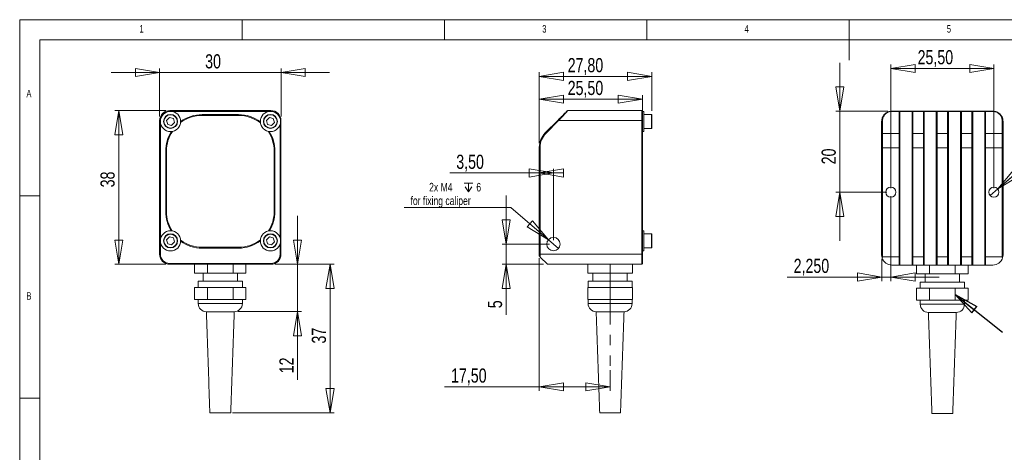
# Model space of a CAD drawing. Header units: millimetres. Extents: x 5 to 415, y 5 to 292.
# Tile 4 of 9: x 5 to 248, y 185 to 292. Entities that reach past the tile are written whole.
import ezdxf

# ---------------------------------------------------------------- set-up
doc = ezdxf.new("R2010")
doc.units = ezdxf.units.MM
doc.linetypes.add('CENTERX2', pattern=[20.32, 12.7, -2.54, 2.54, -2.54])
doc.styles.add('SLDTEXTSTYLE0', font='TXT', dxfattribs={"width": 0.75})
doc.styles.add('SLDTEXTSTYLE3', font='TXT', dxfattribs={"width": 0.697368})
doc.dimstyles.new('SLDDIMSTYLE0', dxfattribs={"dimtxt": 3.5, "dimasz": 6, "dimexe": 0, "dimexo": 0.0625, "dimgap": 0.875, "dimtad": 1, "dimtoh": 1, "dimrnd": 1e-09, "dimzin": 12, "dimdsep": 46, "dimtxsty": 'SLDTEXTSTYLE0', "dimblk1": 'CLOSED', "dimblk2": 'CLOSED', "dimsah": 1, "dimcen": 0.09, "dimadec": 0, "dimazin": 0, "dimtfac": 1, "dimtofl": 0, "dimtmove": 0, "dimatfit": 3, "dimldrblk": 'CLOSED', "dimfxl": 0, "dimtolj": 1, "dimtzin": 12, "dimarcsym": 0})
doc.dimstyles.new('SLDDIMSTYLE1', dxfattribs={"dimtxt": 3.5, "dimasz": 6, "dimexe": 0, "dimexo": 0.0625, "dimgap": 0.875, "dimtad": 1, "dimtoh": 1, "dimrnd": 1e-09, "dimzin": 12, "dimdsep": 46, "dimtxsty": 'SLDTEXTSTYLE0', "dimblk1": 'CLOSED', "dimblk2": 'CLOSED', "dimsah": 1, "dimcen": 0.09, "dimadec": 0, "dimazin": 0, "dimtfac": 1, "dimtofl": 0, "dimtmove": 0, "dimatfit": 3, "dimldrblk": 'CLOSED', "dimfxl": 0, "dimtolj": 1, "dimtzin": 12, "dimarcsym": 0})
doc.dimstyles.new('SLDDIMSTYLE2', dxfattribs={"dimtxt": 2.116667, "dimasz": 6, "dimexe": 0, "dimexo": 0.0625, "dimgap": 0.529167, "dimtad": 0, "dimtih": 1, "dimtoh": 1, "dimrnd": 1e-09, "dimzin": 12, "dimdsep": 46, "dimtxsty": 'SLDTEXTSTYLE0', "dimblk1": 'CLOSED', "dimblk2": 'CLOSED', "dimsah": 1, "dimcen": 0.09, "dimadec": 0, "dimazin": 0, "dimtfac": 1, "dimtmove": 0, "dimatfit": 3, "dimldrblk": 'CLOSED', "dimfxl": 0, "dimtolj": 1, "dimtzin": 12, "dimarcsym": 0})
doc.dimstyles.new('SLDDIMSTYLE3', dxfattribs={"dimtxt": 0, "dimasz": 6, "dimexe": 0, "dimexo": 0.0625, "dimgap": 0, "dimtad": 0, "dimtih": 1, "dimtoh": 1, "dimdec": 0, "dimrnd": 1e-09, "dimzin": 0, "dimdsep": 46, "dimtxsty": 'Standard', "dimblk1": 'CLOSED', "dimblk2": 'CLOSED', "dimsah": 1, "dimcen": 0.09, "dimadec": 0, "dimazin": 0, "dimtfac": 6, "dimtdec": 0, "dimtofl": 0, "dimtmove": 0, "dimatfit": 3, "dimldrblk": 'CLOSED', "dimfxl": 0, "dimtolj": 1, "dimtzin": 0, "dimarcsym": 0})

# ---------------------------------------------------------------- blocks, each defined once
blk = doc.blocks.new('_CLOSED')
at = {"color": 0, "linetype": 'ByBlock', "lineweight": -2}
for p, q in [((-1, 0.166667), (0, 0)), ((-1, 0.166667), (-1, -0.166667)), ((0, 0), (-1, -0.166667)), ((0, 0), (-1, 0))]:
    blk.add_line(p, q, dxfattribs=at)
blk = doc.blocks.new('*D2')
at = {"color": 7, "linetype": 'Continuous', "lineweight": 0}
for p, q in [((39.59, 268.06), (39.59, 279.95)), ((69.59, 268.06), (69.59, 279.95)), ((39.59, 278.95), (27.59, 278.95)), ((69.59, 278.95), (39.59, 278.95)), ((69.59, 278.95), (81.59, 278.95))]:
    blk.add_line(p, q, dxfattribs=at)
at = {"color": 7, "linetype": 'Continuous', "lineweight": 0, "xscale": 6, "yscale": 6}
blk.add_blockref('_CLOSED', (39.59, 278.95, 1.9), dxfattribs=at)
at = {"color": 7, "linetype": 'Continuous', "lineweight": 0, "xscale": 6, "yscale": 6, "rotation": 180.0000000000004}
blk.add_blockref('_CLOSED', (69.59, 278.95, 1.9), dxfattribs=at)
at = {"color": 7, "linetype": 'Continuous', "lineweight": 0, "insert": (50.85, 283.46), "char_height": 3.5, "attachment_point": 1, "style": 'SLDTEXTSTYLE0'}
blk.add_mtext('30', dxfattribs=at)
blk = doc.blocks.new('*D3')
at = {"color": 7, "linetype": 'Continuous', "lineweight": 0}
for p, q in [((41.09, 269.56), (28.49, 269.56)), ((29.49, 269.56), (29.49, 231.56)), ((41.09, 231.56), (28.49, 231.56))]:
    blk.add_line(p, q, dxfattribs=at)
at = {"color": 7, "linetype": 'Continuous', "lineweight": 0, "xscale": 6, "yscale": 6}
for p, rotation in [((29.49, 269.56, 1.9), 90.0000000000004), ((29.49, 231.56, 1.9), 270.0000000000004)]:
    blk.add_blockref('_CLOSED', p, dxfattribs=dict(at, rotation=rotation))
at = {"color": 7, "linetype": 'Continuous', "lineweight": 0, "insert": (24.97, 250.57), "char_height": 3.5, "attachment_point": 1, "rotation": 90, "style": 'SLDTEXTSTYLE0'}
blk.add_mtext('38', dxfattribs=at)
blk = doc.blocks.new('*D4')
at = {"color": 7, "linetype": 'Continuous', "lineweight": 0}
for p, q in [((73.69, 231.56), (73.69, 243.56)), ((68.09, 231.56), (74.69, 231.56)), ((73.69, 231.56), (73.69, 219.86)), ((59.04, 219.86), (74.69, 219.86)), ((73.69, 219.86), (73.69, 203.04))]:
    blk.add_line(p, q, dxfattribs=at)
at = {"color": 7, "linetype": 'Continuous', "lineweight": 0, "xscale": 6, "yscale": 6}
for p, rotation in [((73.69, 231.56, 1.9), 270.0000000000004), ((73.69, 219.86, 1.9), 90.0000000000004)]:
    blk.add_blockref('_CLOSED', p, dxfattribs=dict(at, rotation=rotation))
at = {"color": 7, "linetype": 'Continuous', "lineweight": 0, "insert": (69.18, 204.63), "char_height": 3.5, "attachment_point": 1, "rotation": 90, "style": 'SLDTEXTSTYLE0'}
blk.add_mtext('12', dxfattribs=at)
blk = doc.blocks.new('*D5')
at = {"color": 7, "linetype": 'Continuous', "lineweight": 0}
for p, q in [((68.09, 231.56), (82.71, 231.56)), ((81.71, 231.56), (81.71, 194.86)), ((57.59, 194.86), (82.71, 194.86))]:
    blk.add_line(p, q, dxfattribs=at)
at = {"color": 7, "linetype": 'Continuous', "lineweight": 0, "xscale": 6, "yscale": 6}
for p, rotation in [((81.71, 231.56, 1.9), 90.0000000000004), ((81.71, 194.86, 1.9), 270.0000000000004)]:
    blk.add_blockref('_CLOSED', p, dxfattribs=dict(at, rotation=rotation))
at = {"color": 7, "linetype": 'Continuous', "lineweight": 0, "insert": (77.2, 211.98), "char_height": 3.5, "attachment_point": 1, "rotation": 90, "style": 'SLDTEXTSTYLE0'}
blk.add_mtext('37', dxfattribs=at)
blk = doc.blocks.new('*D6')
at = {"color": 7, "linetype": 'Continuous', "lineweight": 0}
for p, q in [((207.72, 269.38), (207.72, 281.38)), ((219.56, 269.38), (206.72, 269.38)), ((207.72, 249.38), (207.72, 269.38)), ((219.31, 249.38), (206.72, 249.38)), ((207.72, 249.38), (207.72, 237.38))]:
    blk.add_line(p, q, dxfattribs=at)
at = {"color": 7, "linetype": 'Continuous', "lineweight": 0, "xscale": 6, "yscale": 6}
for p, rotation in [((207.72, 269.38, -1.7), 270.0000000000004), ((207.72, 249.38, -1.7), 90.0000000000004)]:
    blk.add_blockref('_CLOSED', p, dxfattribs=dict(at, rotation=rotation))
at = {"color": 7, "linetype": 'Continuous', "lineweight": 0, "insert": (203.2, 256.26), "char_height": 3.5, "attachment_point": 1, "rotation": 90, "style": 'SLDTEXTSTYLE0'}
blk.add_mtext('20', dxfattribs=at)
blk = doc.blocks.new('*D7')
at = {"color": 7, "linetype": 'Continuous', "lineweight": 0}
for p, q in [((220.31, 250.38), (220.31, 280.97)), ((220.31, 279.97), (245.81, 279.97)), ((245.81, 250.38), (245.81, 280.97))]:
    blk.add_line(p, q, dxfattribs=at)
at = {"color": 7, "linetype": 'Continuous', "lineweight": 0, "xscale": 6, "yscale": 6, "rotation": 180.0000000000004}
blk.add_blockref('_CLOSED', (220.31, 279.97, -1.7), dxfattribs=at)
at = {"color": 7, "linetype": 'Continuous', "lineweight": 0, "xscale": 6, "yscale": 6}
blk.add_blockref('_CLOSED', (245.81, 279.97, -1.7), dxfattribs=at)
at = {"color": 7, "linetype": 'Continuous', "lineweight": 0, "insert": (226.94, 284.48), "char_height": 3.5, "attachment_point": 1, "style": 'SLDTEXTSTYLE0'}
blk.add_mtext('25,50', dxfattribs=at)
blk = doc.blocks.new('*D8')
at = {"color": 7, "linetype": 'Continuous', "lineweight": 0}
for p, q in [((220.31, 248.38), (220.31, 227.42)), ((218.06, 232.88), (218.06, 227.42)), ((218.06, 228.42), (194.71, 228.42)), ((220.31, 228.42), (218.06, 228.42)), ((220.31, 228.42), (232.31, 228.42))]:
    blk.add_line(p, q, dxfattribs=at)
at = {"color": 7, "linetype": 'Continuous', "lineweight": 0, "xscale": 6, "yscale": 6}
for p, rotation in [((218.06, 228.42, -1.7), 360.0000000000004), ((220.31, 228.42, -1.7), 180.0000000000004)]:
    blk.add_blockref('_CLOSED', p, dxfattribs=dict(at, rotation=rotation))
at = {"color": 7, "linetype": 'Continuous', "lineweight": 0, "insert": (196.3, 232.93), "char_height": 3.5, "attachment_point": 1, "style": 'SLDTEXTSTYLE0'}
blk.add_mtext('2,250', dxfattribs=at)
blk = doc.blocks.new('*D9')
at = {"color": 7, "linetype": 'Continuous', "lineweight": 0}
for p, q in [((246.76, 250.19), (255.71, 257.81)), ((255.71, 257.81), (284.67, 257.81)), ((244.86, 248.57), (246.76, 250.19))]:
    blk.add_line(p, q, dxfattribs=at)
at = {"color": 7, "linetype": 'Continuous', "lineweight": 0, "xscale": 6, "yscale": 6, "rotation": 220.413095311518}
blk.add_blockref('_CLOSED', (246.76, 250.19, -1.7), dxfattribs=at)
at = {"color": 7, "linetype": 'Continuous', "lineweight": 0, "insert": (258.88, 260.54), "char_height": 2.1167, "attachment_point": 1, "style": 'SLDTEXTSTYLE3'}
blk.add_mtext('2 x M3 fixing point', dxfattribs=at)
blk = doc.blocks.new('*D11')
at = {"color": 7, "linetype": 'Continuous', "lineweight": 0}
for p, q in [((133.44, 233.06), (133.44, 200.31)), ((150.94, 205.44), (150.94, 200.31)), ((133.44, 201.31), (110.03, 201.31)), ((150.94, 201.31), (133.44, 201.31))]:
    blk.add_line(p, q, dxfattribs=at)
at = {"color": 7, "linetype": 'Continuous', "lineweight": 0, "xscale": 6, "yscale": 6}
for p, rotation in [((133.44, 201.31, 0.1), 180.0000000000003), ((150.94, 201.31, 0.1), 360.0000000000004)]:
    blk.add_blockref('_CLOSED', p, dxfattribs=dict(at, rotation=rotation))
at = {"color": 7, "linetype": 'Continuous', "lineweight": 0, "insert": (111.62, 205.82), "char_height": 3.5, "attachment_point": 1, "style": 'SLDTEXTSTYLE0'}
blk.add_mtext('17,50', dxfattribs=at)
blk = doc.blocks.new('*D12')
at = {"color": 7, "linetype": 'Continuous', "lineweight": 0}
for p, q in [((133.44, 261.48), (133.44, 279)), ((161.24, 278), (133.44, 278)), ((161.24, 269.51), (161.24, 279))]:
    blk.add_line(p, q, dxfattribs=at)
at = {"color": 7, "linetype": 'Continuous', "lineweight": 0, "xscale": 6, "yscale": 6}
for p, rotation in [((133.44, 278, -5.89), 180.0000000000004), ((161.24, 278, -5.89), 360.0000000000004)]:
    blk.add_blockref('_CLOSED', p, dxfattribs=dict(at, rotation=rotation))
at = {"color": 7, "linetype": 'Continuous', "lineweight": 0, "insert": (140.45, 282.52), "char_height": 3.5, "attachment_point": 1, "style": 'SLDTEXTSTYLE0'}
blk.add_mtext('27,80', dxfattribs=at)
blk = doc.blocks.new('*D13')
at = {"color": 7, "linetype": 'Continuous', "lineweight": 0}
for p, q in [((133.44, 261.48), (133.44, 273.38)), ((158.94, 268.06), (158.94, 273.38)), ((158.94, 272.38), (133.44, 272.38))]:
    blk.add_line(p, q, dxfattribs=at)
at = {"color": 7, "linetype": 'Continuous', "lineweight": 0, "xscale": 6, "yscale": 6}
for p, rotation in [((133.44, 272.38, -5.89), 180.0000000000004), ((158.94, 272.38, -5.89), 360.0000000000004)]:
    blk.add_blockref('_CLOSED', p, dxfattribs=dict(at, rotation=rotation))
at = {"color": 7, "linetype": 'Continuous', "lineweight": 0, "insert": (140.45, 276.89), "char_height": 3.5, "attachment_point": 1, "style": 'SLDTEXTSTYLE0'}
blk.add_mtext('25,50', dxfattribs=at)
blk = doc.blocks.new('*D14')
at = {"color": 7, "linetype": 'Continuous', "lineweight": 0}
for p, q in [((125.24, 236.56), (125.24, 248.56)), ((135.94, 236.56), (124.24, 236.56)), ((125.24, 231.56), (125.24, 236.56)), ((134.44, 231.56), (124.24, 231.56)), ((125.24, 231.56), (125.24, 219.11))]:
    blk.add_line(p, q, dxfattribs=at)
at = {"color": 7, "linetype": 'Continuous', "lineweight": 0, "xscale": 6, "yscale": 6}
for p, rotation in [((125.24, 236.56, -5.89), 270.0000000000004), ((125.24, 231.56, -5.89), 90.0000000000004)]:
    blk.add_blockref('_CLOSED', p, dxfattribs=dict(at, rotation=rotation))
at = {"color": 7, "linetype": 'Continuous', "lineweight": 0, "insert": (120.73, 220.7), "char_height": 3.5, "attachment_point": 1, "rotation": 90, "style": 'SLDTEXTSTYLE0'}
blk.add_mtext('5', dxfattribs=at)
blk = doc.blocks.new('*D15')
at = {"color": 7, "linetype": 'Continuous', "lineweight": 0}
for p, q in [((133.44, 254.13), (111.32, 254.13)), ((133.44, 254.13), (136.94, 254.13)), ((136.94, 237.56), (136.94, 255.13))]:
    blk.add_line(p, q, dxfattribs=at)
at = {"color": 7, "linetype": 'Continuous', "lineweight": 0, "xscale": 6, "yscale": 6}
blk.add_blockref('_CLOSED', (136.94, 254.13, -5.89), dxfattribs=at)
at = {"color": 7, "linetype": 'Continuous', "lineweight": 0, "xscale": 6, "yscale": 6, "rotation": 180.0000000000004}
blk.add_blockref('_CLOSED', (133.44, 254.13, -5.89), dxfattribs=at)
at = {"color": 7, "linetype": 'Continuous', "lineweight": 0, "insert": (112.91, 258.64), "char_height": 3.5, "attachment_point": 1, "style": 'SLDTEXTSTYLE0'}
blk.add_mtext('3,50', dxfattribs=at)
blk = doc.blocks.new('SW_SYMBOL_HOLE_DEPTH')
at = {"color": 0, "linetype": 'Continuous', "lineweight": 0}
for p, q in [((0, 875), (800, 875)), ((100, 555), (400, 75)), ((400, 875), (400, 75)), ((700, 555), (400, 75))]:
    blk.add_line(p, q, dxfattribs=at)
blk = doc.blocks.new('*D16')
at = {"color": 7, "linetype": 'Continuous', "lineweight": 0}
for p, q in [((126.41, 245.59), (100.02, 245.59)), ((135.68, 237.63), (126.41, 245.59)), ((138.19, 235.48), (135.68, 237.63))]:
    blk.add_line(p, q, dxfattribs=at)
at = {"color": 7, "linetype": 'Continuous', "lineweight": 0, "xscale": 0.0027037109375, "yscale": 0.0027037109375, "zscale": 0.0027037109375}
blk.add_blockref('SW_SYMBOL_HOLE_DEPTH', (114.84, 249.24), dxfattribs=at)
at = {"color": 7, "linetype": 'Continuous', "lineweight": 0, "xscale": 6, "yscale": 6, "rotation": 319.3691096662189}
blk.add_blockref('_CLOSED', (135.68, 237.63, -5.89), dxfattribs=at)
at = {"color": 7, "linetype": 'Continuous', "lineweight": 0, "attachment_point": 1, "style": 'SLDTEXTSTYLE0'}
for s, insert, char_height in [('2x M4 ', (106.2, 251.68), 2.117), ('6', (117.87, 251.68), 2.12), ('for fixing caliper', (101.61, 248.32), 2.1167)]:
    blk.add_mtext(s, dxfattribs=dict(at, insert=insert, char_height=char_height))

msp = doc.modelspace()

# ---------------------------------------------------------------- linework, layer by layer
at = {"color": 7, "linetype": 'Continuous', "lineweight": 0}
for p, q in [((415, 292), (5, 292)), ((5, 292), (5, 5)), ((60, 287), (60, 292)), ((110, 292), (110, 287)), ((160, 287), (160, 292)), ((210, 292), (210, 282)), ((410, 287), (10, 287)), ((10, 287), (10, 9.036)), ((10, 248.5), (5, 248.5)), ((5, 198.5), (10, 198.5))]:
    msp.add_line(p, q, dxfattribs=at)
at = {"color": 7, "linetype": 'Continuous', "lineweight": 15}
for p, q in [((42.018, 267.818), (41.318, 267.105)), ((42.987, 267.569), (42.018, 267.818)), ((42.087, 269.355), (42.087, 269.555)), ((42.087, 269.555), (67.087, 269.555)), ((67.087, 269.355), (42.087, 269.355)), ((59.087, 268.555), (50.087, 268.555)), ((50.087, 268.355), (50.087, 268.555)), ((59.087, 268.355), (50.087, 268.355)), ((59.087, 268.355), (59.087, 268.555)), ((66.718, 267.818), (66.018, 267.105)), ((67.687, 267.569), (66.718, 267.818)), ((67.087, 269.355), (67.087, 269.555)), ((140.519, 269.555), (158.736, 269.555)), ((158.736, 267.055), (158.736, 269.555)), ((158.936, 269.355), (158.736, 269.555)), ((158.936, 269.355), (158.936, 267.055)), ((159.236, 269.355), (159.236, 264.355)), ((161.136, 265.105), (161.136, 268.605)), ((161.236, 268.505), (161.236, 265.205)), ((220.557, 269.377), (245.557, 269.377)), ((222.357, 269.319), (220.557, 269.319)), ((222.381, 269.343), (222.357, 269.319)), ((222.357, 263.842), (222.357, 269.319)), ((222.381, 269.343), (222.557, 269.094)), ((225.733, 269.343), (222.381, 269.343)), ((222.557, 269.094), (222.557, 263.7)), ((225.557, 269.094), (225.733, 269.343)), ((225.557, 263.7), (225.557, 269.094)), ((225.757, 269.319), (225.733, 269.343)), ((225.757, 269.319), (225.757, 263.842)), ((228.357, 269.319), (225.757, 269.319)), ((228.381, 269.343), (228.357, 269.319)), ((228.357, 263.842), (228.357, 269.319)), ((228.381, 269.343), (228.557, 269.094)), ((231.733, 269.343), (228.381, 269.343)), ((228.557, 269.094), (228.557, 263.7)), ((231.557, 269.094), (231.733, 269.343)), ((231.557, 263.7), (231.557, 269.094)), ((231.757, 269.319), (231.733, 269.343)), ((231.757, 269.319), (231.757, 263.842)), ((234.357, 269.319), (231.757, 269.319)), ((234.381, 269.343), (234.357, 269.319)), ((234.357, 263.842), (234.357, 269.319)), ((234.381, 269.343), (234.557, 269.094)), ((237.733, 269.343), (234.381, 269.343)), ((234.557, 269.094), (234.557, 263.7)), ((237.557, 269.094), (237.733, 269.343)), ((237.557, 263.7), (237.557, 269.094)), ((237.757, 269.319), (237.733, 269.343)), ((237.757, 269.319), (237.757, 263.842)), ((240.357, 269.319), (237.757, 269.319)), ((240.381, 269.343), (240.357, 269.319)), ((240.357, 263.842), (240.357, 269.319)), ((240.381, 269.343), (240.557, 269.094)), ((243.733, 269.343), (240.381, 269.343)), ((240.557, 269.094), (240.557, 263.7)), ((243.557, 269.094), (243.733, 269.343)), ((243.557, 263.7), (243.557, 269.094)), ((243.757, 269.319), (243.733, 269.343)), ((243.757, 269.319), (243.757, 263.842)), ((245.557, 269.319), (243.757, 269.319)), ((39.787, 267.055), (39.587, 267.055)), ((39.587, 234.055), (39.587, 267.055)), ((39.787, 267.055), (39.787, 234.055)), ((41.318, 267.105), (41.586, 266.141)), ((41.586, 266.141), (42.555, 265.892)), ((42.555, 265.892), (43.255, 266.606)), ((43.255, 266.606), (42.987, 267.569)), ((66.018, 267.105), (66.286, 266.141)), ((66.286, 266.141), (67.255, 265.892)), ((67.255, 265.892), (67.955, 266.606)), ((67.955, 266.606), (67.687, 267.569)), ((69.387, 238.055), (69.387, 266.155)), ((69.479, 267.055), (69.587, 267.055)), ((69.587, 267.055), (69.587, 234.055)), ((134.9, 264.02), (138.077, 267.197)), ((138.219, 267.055), (135.042, 263.878)), ((158.736, 267.055), (138.219, 267.055)), ((158.736, 234.055), (158.736, 267.055)), ((158.936, 267.055), (158.736, 267.055)), ((158.936, 267.055), (158.936, 234.055)), ((218.057, 263.7), (218.057, 266.877)), ((218.257, 267.019), (218.257, 263.842)), ((247.857, 263.842), (247.857, 267.019)), ((248.057, 266.877), (248.057, 263.7)), ((134.9, 264.02), (135.042, 263.878)), ((218.057, 263.7), (218.257, 263.842)), ((218.057, 260.306), (218.057, 263.7)), ((218.257, 263.842), (218.257, 260.306)), ((218.257, 263.842), (222.357, 263.842)), ((222.357, 260.306), (222.357, 263.842)), ((222.557, 263.7), (222.357, 263.842)), ((222.557, 263.7), (222.557, 260.306)), ((225.757, 263.842), (225.557, 263.7)), ((225.557, 260.306), (225.557, 263.7)), ((225.757, 263.842), (225.757, 260.306)), ((225.757, 263.842), (228.357, 263.842)), ((228.357, 260.306), (228.357, 263.842)), ((228.557, 263.7), (228.357, 263.842)), ((228.557, 263.7), (228.557, 260.306)), ((231.557, 263.7), (231.757, 263.842)), ((231.557, 260.306), (231.557, 263.7)), ((231.757, 263.842), (231.757, 260.306)), ((231.757, 263.842), (234.357, 263.842)), ((234.357, 260.306), (234.357, 263.842)), ((234.357, 263.842), (234.557, 263.7)), ((234.557, 263.7), (234.557, 260.306)), ((237.757, 263.842), (237.557, 263.7)), ((237.557, 260.306), (237.557, 263.7)), ((237.757, 263.842), (237.757, 260.306)), ((237.757, 263.842), (240.357, 263.842)), ((240.357, 260.306), (240.357, 263.842)), ((240.557, 263.7), (240.357, 263.842)), ((240.557, 263.7), (240.557, 260.306)), ((243.557, 263.7), (243.757, 263.842)), ((243.557, 260.306), (243.557, 263.7)), ((243.757, 263.842), (243.757, 260.306)), ((243.757, 263.842), (247.857, 263.842)), ((247.857, 260.306), (247.857, 263.842)), ((247.857, 263.842), (248.057, 263.7)), ((248.057, 263.7), (248.057, 260.306)), ((133.436, 234.055), (133.436, 260.484)), ((133.436, 260.484), (133.636, 260.484)), ((133.636, 260.484), (133.636, 234.055)), ((41.087, 259.555), (41.087, 244.555)), ((41.287, 259.555), (41.087, 259.555)), ((41.287, 259.555), (41.287, 244.555)), ((67.887, 244.555), (67.887, 259.555)), ((67.887, 259.555), (68.087, 259.555)), ((68.087, 244.555), (68.087, 259.555)), ((218.057, 233.877), (218.057, 260.306)), ((218.057, 260.306), (218.257, 260.306)), ((222.357, 260.306), (218.257, 260.306)), ((218.257, 260.306), (218.257, 233.877)), ((222.557, 260.306), (222.357, 260.306)), ((222.357, 233.377), (222.357, 260.306)), ((222.557, 260.306), (222.557, 233.46)), ((225.757, 260.306), (225.557, 260.306)), ((225.557, 233.46), (225.557, 260.306)), ((225.757, 260.306), (225.757, 233.377)), ((228.357, 260.306), (225.757, 260.306)), ((228.357, 233.377), (228.357, 260.306)), ((228.557, 260.306), (228.357, 260.306)), ((228.557, 260.306), (228.557, 233.46)), ((231.557, 233.46), (231.557, 260.306)), ((231.557, 260.306), (231.757, 260.306)), ((231.757, 260.306), (231.757, 233.377)), ((234.357, 260.306), (231.757, 260.306)), ((234.357, 233.377), (234.357, 260.306)), ((234.357, 260.306), (234.557, 260.306)), ((234.557, 260.306), (234.557, 233.46)), ((237.557, 233.46), (237.557, 260.306)), ((237.757, 260.306), (237.557, 260.306)), ((237.757, 260.306), (237.757, 233.377)), ((240.357, 260.306), (237.757, 260.306)), ((240.557, 260.306), (240.357, 260.306)), ((240.357, 233.377), (240.357, 260.306)), ((240.557, 260.306), (240.557, 233.46)), ((243.557, 233.46), (243.557, 260.306)), ((243.557, 260.306), (243.757, 260.306)), ((243.757, 260.306), (243.757, 233.377)), ((247.857, 260.306), (243.757, 260.306)), ((247.857, 233.877), (247.857, 260.306)), ((247.857, 260.306), (248.057, 260.306)), ((248.057, 260.306), (248.057, 233.877)), ((41.287, 244.555), (41.087, 244.555)), ((67.887, 244.555), (68.087, 244.555)), ((159.236, 239.855), (159.236, 234.855)), ((161.136, 235.605), (161.136, 239.105)), ((161.236, 239.005), (161.236, 235.705)), ((42.018, 238.318), (41.318, 237.605)), ((41.318, 237.605), (41.586, 236.641)), ((41.586, 236.641), (42.555, 236.392)), ((42.987, 238.069), (42.018, 238.318)), ((42.555, 236.392), (43.255, 237.106)), ((43.255, 237.106), (42.987, 238.069)), ((66.718, 238.318), (66.018, 237.605)), ((66.018, 237.605), (66.286, 236.641)), ((66.286, 236.641), (67.255, 236.392)), ((67.687, 238.069), (66.718, 238.318)), ((67.255, 236.392), (67.955, 237.106)), ((67.955, 237.106), (67.687, 238.069)), ((69.387, 234.055), (69.387, 236.655)), ((39.587, 234.055), (39.787, 234.055)), ((50.087, 235.755), (59.087, 235.755)), ((50.087, 235.755), (50.087, 235.555)), ((50.087, 235.555), (59.087, 235.555)), ((59.087, 235.755), (59.087, 235.555)), ((69.587, 234.055), (69.387, 234.055)), ((133.436, 233.555), (133.436, 234.055)), ((133.436, 234.055), (133.636, 234.055)), ((133.636, 234.055), (158.736, 234.055)), ((133.636, 234.055), (133.636, 233.355)), ((158.736, 231.555), (158.736, 234.055)), ((158.736, 234.055), (158.936, 234.055)), ((158.936, 234.055), (158.936, 231.755)), ((218.057, 233.877), (218.257, 233.877)), ((247.857, 233.877), (248.057, 233.877)), ((42.087, 231.755), (67.087, 231.755)), ((42.087, 231.555), (42.087, 231.755)), ((67.087, 231.555), (42.087, 231.555)), ((48.236, 229.355), (48.236, 231.555)), ((51.411, 229.355), (51.411, 231.555)), ((57.762, 229.355), (57.762, 231.555)), ((60.937, 229.355), (60.937, 231.555)), ((67.087, 231.555), (67.087, 231.755)), ((135.436, 231.555), (133.636, 233.355)), ((158.736, 231.555), (135.436, 231.555)), ((145.436, 229.355), (145.436, 231.555)), ((150.936, 229.355), (150.936, 231.555)), ((156.436, 229.355), (156.436, 231.555)), ((158.736, 231.555), (158.936, 231.755)), ((218.312, 233.377), (222.357, 233.377)), ((222.357, 231.377), (220.557, 231.377)), ((222.557, 233.46), (222.357, 233.377)), ((222.357, 231.377), (222.357, 233.377)), ((222.557, 231.377), (222.357, 231.377)), ((222.557, 233.46), (222.557, 231.377)), ((222.557, 231.377), (225.557, 231.377)), ((225.557, 231.377), (225.557, 233.46)), ((225.757, 233.377), (225.557, 233.46)), ((225.757, 231.377), (225.557, 231.377)), ((225.757, 233.377), (225.757, 231.377)), ((225.757, 233.377), (228.357, 233.377)), ((228.357, 231.377), (225.757, 231.377)), ((226.706, 229.177), (226.706, 231.377)), ((228.557, 233.46), (228.357, 233.377)), ((228.357, 231.377), (228.357, 233.377)), ((228.557, 231.377), (228.357, 231.377)), ((228.557, 233.46), (228.557, 231.377)), ((228.557, 231.377), (231.557, 231.377)), ((229.881, 229.177), (229.881, 231.377)), ((231.557, 231.377), (231.557, 233.46)), ((231.557, 233.46), (231.757, 233.377)), ((231.757, 231.377), (231.557, 231.377)), ((231.757, 233.377), (231.757, 231.377)), ((231.757, 233.377), (234.357, 233.377)), ((234.357, 231.377), (231.757, 231.377)), ((234.357, 233.377), (234.557, 233.46)), ((234.357, 231.377), (234.357, 233.377)), ((234.557, 231.377), (234.357, 231.377)), ((234.557, 233.46), (234.557, 231.377)), ((234.557, 231.377), (237.557, 231.377)), ((236.232, 229.177), (236.232, 231.377)), ((237.757, 233.377), (237.557, 233.46)), ((237.557, 231.377), (237.557, 233.46)), ((237.757, 231.377), (237.557, 231.377)), ((237.757, 233.377), (237.757, 231.377)), ((237.757, 233.377), (240.357, 233.377)), ((240.357, 231.377), (237.757, 231.377)), ((239.408, 229.177), (239.408, 231.377)), ((240.557, 233.46), (240.357, 233.377)), ((240.357, 231.377), (240.357, 233.377)), ((240.557, 231.377), (240.357, 231.377)), ((240.557, 233.46), (240.557, 231.377)), ((240.557, 231.377), (243.557, 231.377)), ((243.557, 231.377), (243.557, 233.46)), ((243.557, 233.46), (243.757, 233.377)), ((243.757, 231.377), (243.557, 231.377)), ((243.757, 233.377), (243.757, 231.377)), ((243.757, 233.377), (247.802, 233.377)), ((245.557, 231.377), (243.757, 231.377)), ((51.411, 229.355), (48.236, 229.355)), ((57.762, 229.355), (51.411, 229.355)), ((60.937, 229.355), (57.762, 229.355)), ((150.936, 229.355), (145.436, 229.355)), ((156.436, 229.355), (150.936, 229.355)), ((229.881, 229.177), (226.706, 229.177)), ((236.232, 229.177), (229.881, 229.177)), ((239.408, 229.177), (236.232, 229.177)), ((59.306, 227.355), (49.137, 227.355)), ((60.037, 227.355), (59.306, 227.355)), ((156.386, 227.355), (145.486, 227.355)), ((238.507, 227.177), (227.607, 227.177)), ((48.236, 222.855), (48.236, 225.855)), ((51.411, 225.855), (48.236, 225.855)), ((51.411, 222.855), (51.411, 225.855)), ((57.762, 225.855), (51.411, 225.855)), ((57.762, 222.855), (57.762, 225.855)), ((60.937, 225.855), (57.762, 225.855)), ((60.937, 222.855), (60.937, 225.855)), ((145.436, 222.855), (145.436, 225.855)), ((150.936, 225.855), (145.436, 225.855)), ((150.936, 222.855), (150.936, 225.855)), ((156.436, 225.855), (150.936, 225.855)), ((156.436, 222.855), (156.436, 225.855)), ((226.706, 222.677), (226.706, 225.677)), ((229.881, 225.677), (226.706, 225.677)), ((229.881, 222.677), (229.881, 225.677)), ((236.232, 225.677), (229.881, 225.677)), ((236.232, 222.677), (236.232, 225.677)), ((239.408, 225.677), (236.232, 225.677)), ((239.408, 222.677), (239.408, 225.677)), ((51.411, 222.855), (48.236, 222.855)), ((49.137, 221.855), (59.306, 221.855)), ((57.762, 222.855), (51.411, 222.855)), ((60.937, 222.855), (57.762, 222.855)), ((59.306, 221.855), (60.037, 221.855)), ((150.936, 222.855), (145.436, 222.855)), ((145.486, 221.855), (156.386, 221.855)), ((156.436, 222.855), (150.936, 222.855)), ((229.881, 222.677), (226.706, 222.677)), ((227.607, 221.677), (238.507, 221.677)), ((236.232, 222.677), (229.881, 222.677)), ((239.408, 222.677), (236.232, 222.677)), ((57.574, 219.855), (51.137, 219.855)), ((58.037, 219.855), (57.574, 219.855)), ((154.386, 219.855), (147.486, 219.855)), ((236.507, 219.677), (229.607, 219.677)), ((56.818, 194.855), (52.01, 194.855)), ((57.164, 194.855), (56.818, 194.855)), ((153.513, 194.855), (148.359, 194.855)), ((235.634, 194.677), (230.48, 194.677))]:
    msp.add_line(p, q, dxfattribs=at)
at = {"color": 7, "linetype": 'CENTERX2', "lineweight": 0}
msp.add_line((150.936, 229.355), (150.936, 206.442), dxfattribs=at)
at = {"color": 7, "linetype": 'Continuous', "lineweight": 15}
for centre, radius in [((42.287, 266.855), 2.5), ((42.287, 266.855), 1.75), ((42.287, 266.855), 1.65), ((66.987, 266.855), 2.5), ((66.987, 266.855), 1.75), ((66.987, 266.855), 1.65), ((220.307, 249.377), 1.25), ((245.807, 249.377), 1.25), ((42.287, 237.355), 2.5), ((42.287, 237.355), 1.75), ((42.287, 237.355), 1.65), ((66.987, 237.355), 2.5), ((66.987, 237.355), 1.75), ((66.987, 237.355), 1.65), ((136.936, 236.555), 1.65)]:
    msp.add_circle(centre, radius, dxfattribs=at)
for centre, radius, start, end in [((42.087, 267.055), 2.5, 90, 180), ((42.087, 267.055), 2.3, 90, 180), ((50.087, 259.555), 8.8, 90, 127.16833), ((50.087, 259.555), 9, 90, 126.07928), ((59.087, 259.555), 9, 53.11368, 90), ((59.087, 259.555), 8.8, 51.91535, 90), ((67.087, 267.055), 2.5, 0, 90), ((67.087, 267.055), 2.3, 35.65021, 90), ((161.136, 268.505), 0.1, 0, 90), ((50.087, 259.555), 9, 147.71376, 180), ((50.087, 259.555), 8.8, 146.6247, 180), ((59.087, 259.555), 8.8, 0, 33.56365), ((59.087, 259.555), 9, 0, 32.36531), ((138.436, 260.484), 5, 135, 180), ((138.436, 260.484), 4.8, 135, 180), ((161.136, 265.205), 0.1, 270, 0), ((50.087, 244.555), 9, 180, 211.50541), ((50.087, 244.555), 8.8, 180, 212.50453), ((59.087, 244.555), 8.8, 327.34156, 0), ((59.087, 244.555), 9, 328.43849, 0), ((161.136, 239.005), 0.1, 0, 90), ((50.087, 244.555), 8.8, 232.91425, 270), ((50.087, 244.555), 9, 233.91337, 270), ((59.087, 244.555), 8.8, 270, 307.96683), ((59.087, 244.555), 9, 270, 306.8699), ((42.087, 234.055), 2.5, 180, 270), ((42.087, 234.055), 2.3, 180, 270), ((67.087, 234.055), 2.3, 270, 0), ((67.087, 234.055), 2.5, 270, 0), ((161.136, 235.705), 0.1, 270, 0), ((220.557, 233.877), 2.5, 180, 196.2602), ((220.557, 233.877), 2.3, 180, 192.55586), ((245.557, 233.877), 2.3, 347.44414, 0), ((245.557, 233.877), 2.5, 343.7398, 0), ((220.557, 233.877), 2.5, 196.2602, 270), ((245.557, 233.877), 2.5, 270, 343.7398), ((51.137, 221.855), 2, 180, 270), ((58.037, 221.855), 2, 270, 0), ((147.486, 221.855), 2, 180, 270), ((154.386, 221.855), 2, 270, 0), ((229.607, 221.677), 2, 180, 270), ((236.507, 221.677), 2, 270, 0)]:
    msp.add_arc(centre, radius, start, end, dxfattribs=at)
for points, knots in [([(138.077, 267.197), (138.371, 267.49), (138.937, 268.057), (139.579, 268.698), (139.978, 269.097), (140.195, 269.314), (140.342, 269.462), (140.366, 269.485), (140.377, 269.497)], [0, 0, 0, 0, 0.2863205, 0.5529685, 0.6744169, 0.7891878, 0.8970508, 1, 1, 1, 1]), ([(140.519, 269.555), (140.511, 269.546), (140.493, 269.528), (140.357, 269.382), (140.183, 269.192), (140.003, 268.995), (139.82, 268.795), (139.559, 268.518), (139.197, 268.131), (138.743, 267.63), (138.403, 267.257), (138.219, 267.055)], [0, 0, 0, 0, 0.1015055, 0.2089605, 0.3249916, 0.3869861, 0.4518672, 0.5504319, 0.6745068, 0.8243229, 1, 1, 1, 1]), ([(218.057, 266.877), (218.063, 267.014), (218.075, 267.259), (218.152, 267.579), (218.271, 267.913), (218.462, 268.271), (218.78, 268.659), (219.168, 268.977), (219.618, 269.211), (220.086, 269.352), (220.404, 269.369), (220.557, 269.377)], [0, 0, 0, 0, 0.119912, 0.2145385, 0.2838787, 0.4238823, 0.5478686, 0.6783199, 0.7956113, 0.9018831, 1, 1, 1, 1]), ([(220.557, 269.319), (220.406, 269.313), (220.095, 269.3), (219.659, 269.153), (219.26, 268.933), (218.789, 268.534), (218.345, 267.891), (218.287, 267.317), (218.257, 267.019)], [0, 0, 0, 0, 0.1025691, 0.2113119, 0.3243824, 0.4471776, 0.7124521, 1, 1, 1, 1]), ([(245.557, 269.377), (245.715, 269.368), (246.039, 269.35), (246.511, 269.204), (246.873, 269.014), (247.141, 268.817), (247.362, 268.617), (247.598, 268.34), (247.83, 267.953), (248.017, 267.452), (248.043, 267.079), (248.057, 266.877)], [0, 0, 0, 0, 0.1015055, 0.2089605, 0.3249916, 0.3869861, 0.4518672, 0.5504319, 0.6745068, 0.8243229, 1, 1, 1, 1]), ([(247.857, 267.019), (247.825, 267.312), (247.762, 267.878), (247.344, 268.52), (246.879, 268.919), (246.484, 269.136), (246.054, 269.284), (245.749, 269.307), (245.6, 269.319)], [0, 0, 0, 0, 0.2863205, 0.5529685, 0.6744169, 0.7891878, 0.8970508, 1, 1, 1, 1])]:
    msp.add_open_spline(points, degree=3, knots=knots, dxfattribs=at)
for points in [[(140.378, 269.497), (140.519, 269.555)], [(159.236, 269.355), (158.936, 269.355)], [(161.136, 268.605), (159.236, 268.605)], [(220.557, 269.377), (220.557, 269.319)], [(245.557, 269.319), (245.557, 269.377)], [(138.077, 267.197), (138.219, 267.055)], [(218.057, 266.877), (218.257, 267.019)], [(247.857, 267.019), (248.057, 266.877)], [(158.936, 264.355), (159.236, 264.355)], [(159.236, 265.105), (161.136, 265.105)], [(159.236, 239.855), (158.936, 239.855)], [(161.136, 239.105), (159.236, 239.105)], [(158.936, 234.855), (159.236, 234.855)], [(159.236, 235.605), (161.136, 235.605)], [(133.636, 233.355), (133.436, 233.555)], [(218.312, 233.377), (218.157, 233.177)], [(247.957, 233.177), (247.802, 233.377)], [(50.337, 229.355), (50.337, 227.355)], [(58.837, 227.355), (58.837, 229.355)], [(146.686, 229.355), (146.686, 227.355)], [(155.186, 227.355), (155.186, 229.355)], [(228.807, 229.177), (228.807, 227.177)], [(237.307, 227.177), (237.307, 229.177)], [(49.137, 227.355), (49.137, 225.855)], [(60.037, 225.855), (60.037, 227.355)], [(145.486, 227.355), (145.486, 225.855)], [(156.386, 225.855), (156.386, 227.355)], [(227.607, 227.177), (227.607, 225.677)], [(238.507, 225.677), (238.507, 227.177)], [(49.137, 222.855), (49.137, 221.855)], [(60.037, 221.855), (60.037, 222.855)], [(145.486, 222.855), (145.486, 221.855)], [(156.386, 221.855), (156.386, 222.855)], [(227.607, 222.677), (227.607, 221.677)], [(238.507, 221.677), (238.507, 222.677)], [(51.137, 219.855), (52.01, 194.855)], [(57.164, 194.855), (58.037, 219.855)], [(147.486, 219.855), (148.359, 194.855)], [(153.513, 194.855), (154.386, 219.855)], [(229.607, 219.677), (230.48, 194.677)], [(235.634, 194.677), (236.507, 219.677)]]:
    msp.add_open_spline(points, degree=1, dxfattribs=at)

# ---------------------------------------------------------------- texts
at = {"color": 7, "linetype": 'Continuous', "lineweight": 0, "char_height": 1.852, "attachment_point": 1, "style": 'SLDTEXTSTYLE0'}
for s, insert in [('1', (34.583, 290.668)), ('3', (134.167, 290.668)), ('4', (184.167, 290.668)), ('5', (234.167, 290.668)), ('A', (6.667, 274.668)), ('B', (6.667, 224.668))]:
    msp.add_mtext(s, dxfattribs=dict(at, insert=insert))

# ---------------------------------------------------------------- dimensions: what is measured, and where the dimension line sits
at = {"color": 7, "linetype": 'Continuous', "lineweight": 0}
for base, p1, p2, dimstyle, picture, middle in [((39.587, 278.945), (69.587, 267.055), (39.587, 267.055), 'SLDDIMSTYLE0', '*D2', (53.433, 278.945)), ((133.436, 278.004), (161.236, 268.505), (133.436, 260.484), 'SLDDIMSTYLE1', '*D12', (146.272, 278.004)), ((245.807, 279.973), (220.307, 249.377), (245.807, 249.377), 'SLDDIMSTYLE1', '*D7', (232.758, 279.973)), ((133.436, 272.382), (158.936, 267.055), (133.436, 260.484), 'SLDDIMSTYLE1', '*D13', (146.272, 272.382)), ((136.936, 254.126), (133.436, 260.484), (136.936, 236.555), 'SLDDIMSTYLE1', '*D15', (117.436, 254.126)), ((218.057, 228.416), (220.307, 249.377), (218.057, 233.877), 'SLDDIMSTYLE0', '*D8', (202.113, 228.416)), ((133.436, 201.309), (150.936, 206.442), (133.436, 234.055), 'SLDDIMSTYLE1', '*D11', (117.436, 201.309))]:
    dim = msp.add_linear_dim(base=base, p1=p1, p2=p2, dimstyle=dimstyle, dxfattribs=at)
    dim.commit()
    dim.dimension.update_dxf_attribs({"geometry": picture, "text_midpoint": middle, "dimtype": 160})
for base, p1, p2, dimstyle, picture, middle in [((207.717, 269.377), (220.307, 249.377), (220.557, 269.377), 'SLDDIMSTYLE0', '*D6', (207.717, 258.845)), ((29.487, 231.555), (42.087, 269.555), (42.087, 231.555), 'SLDDIMSTYLE1', '*D3', (29.487, 253.159)), ((125.242, 236.555), (135.436, 231.555), (136.936, 236.555), 'SLDDIMSTYLE0', '*D14', (125.242, 221.988)), ((73.69, 219.855), (67.087, 231.555), (58.037, 219.855), 'SLDDIMSTYLE0', '*D4', (73.69, 207.212)), ((81.714, 194.855), (67.087, 231.555), (56.591, 194.855), 'SLDDIMSTYLE1', '*D5', (81.714, 214.571))]:
    dim = msp.add_linear_dim(base=base, p1=p1, p2=p2, angle=90, dimstyle=dimstyle, dxfattribs=at)
    dim.commit()
    dim.dimension.update_dxf_attribs({"geometry": picture, "text_midpoint": middle, "dimtype": 160})
for p1, p2, text, picture, middle in [((244.855, 248.567), (246.759, 250.187), '2 x M3 fixing point', '*D9', (270.984, 259.489)), ((138.188, 235.481), (135.684, 237.63), '2x M4 {\\fGDT;x}6\\Pfor fixing caliper', '*D16', (112.421, 248.95))]:
    dim = msp.add_diameter_dim_2p(p1=p1, p2=p2, text=text, dimstyle='SLDDIMSTYLE2', override={"dimpost": '<>'}, dxfattribs=at)
    dim.commit()
    dim.dimension.update_dxf_attribs({"geometry": picture, "text_midpoint": middle, "dimtype": 163})

# ---------------------------------------------------------------- leaders
msp.add_leader([(236.232, 224.061), (247.936, 214.787)], dimstyle='SLDDIMSTYLE3', dxfattribs=at)

doc.saveas('drawing.dxf')
